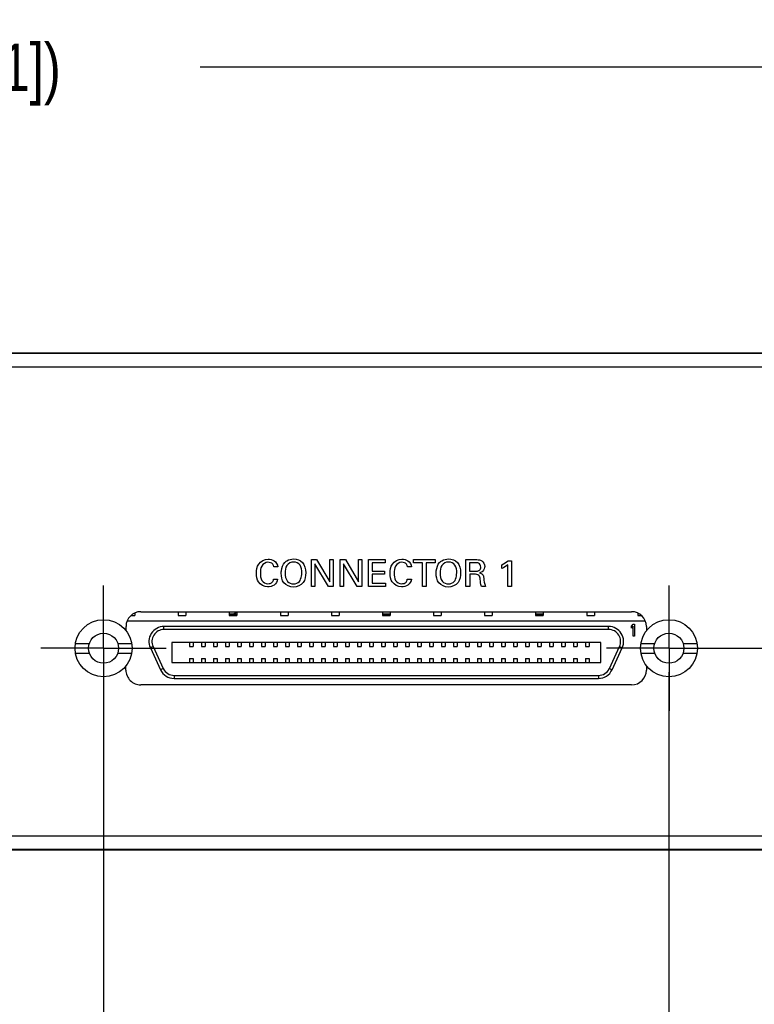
# Model space of a CAD drawing. Header units: inches. Extents: x 0 to 34, y 0 to 22.
# Tile 6 of 29: x 16.3 to 18.2, y 4.8 to 7.4. Entities that reach past the tile are written whole.
import ezdxf

# ---------------------------------------------------------------- set-up
doc = ezdxf.new("R2010")
doc.units = ezdxf.units.IN
doc.header["$LTSCALE"] = 1.87
doc.header["$MEASUREMENT"] = 0
doc.linetypes.add('CENTER', pattern=[0.6, 0.375, -0.075, 0.075, -0.075])
doc.layers.get('0').update_dxf_attribs({"linetype": 'CONTINUOUS'})
doc.layers.add('3_ALL_AXES', color=7, linetype='CONTINUOUS')
doc.layers.add('DIMENSIONS', color=7, linetype='CONTINUOUS')
doc.styles.get("Standard").update_dxf_attribs({"font": 'txt', "width": 0.8})
doc.dimstyles.new('DIMSTYLE_1', dxfattribs={"dimtxt": 0.125, "dimasz": 0.18, "dimexe": 0.18, "dimexo": 0.0625, "dimgap": 0.09, "dimtad": 0, "dimtih": 1, "dimtoh": 1, "dimdec": 3, "dimzin": 4, "dimdsep": 46, "dimtxsty": 'STANDARD', "dimblk": '_FILLED', "dimblk1": '_FILLED', "dimblk2": '_FILLED', "dimcen": 0.09, "dimadec": 0, "dimazin": 0, "dimtp": 0.001, "dimtm": 0.001, "dimtfac": 1, "dimtdec": 3, "dimtofl": 0, "dimtmove": 0, "dimatfit": 3, "dimldrblk": '_FILLED', "dimfxl": 1, "dimtolj": 1, "dimtzin": 4, "dimarcsym": 0})

# ---------------------------------------------------------------- blocks, each defined once
blk = doc.blocks.new('_FILLED')
at = {"color": 0, "linetype": 'BYBLOCK'}
blk.add_solid([(0, 0), (-1, 0.174), (-1, -0.174)], dxfattribs=at)
blk = doc.blocks.new('*D5')
at = {"layer": 'DIMENSIONS', "color": 2, "linetype": 'CONTINUOUS'}
for p, q in [((12.7808, 5.5608), (12.7808, 7.375)), ((19.5843, 5.5608), (19.5843, 7.375)), ((12.7808, 7.25), (15.0361, 7.25)), ((19.5843, 7.25), (16.7861, 7.25))]:
    blk.add_line(p, q, dxfattribs=at)
at = {"layer": 'DIMENSIONS', "color": 2, "linetype": 'CONTINUOUS', "xscale": 0.18, "yscale": 0.18, "zscale": 0.18, "rotation": 180}
blk.add_blockref('_FILLED', (12.7808, 7.25), dxfattribs=at)
at = {"layer": 'DIMENSIONS', "color": 2, "linetype": 'CONTINUOUS', "xscale": 0.18, "yscale": 0.18, "zscale": 0.18}
blk.add_blockref('_FILLED', (19.5843, 7.25), dxfattribs=at)
at = {"layer": 'DIMENSIONS', "color": 2, "linetype": 'CONTINUOUS', "insert": (15.9111, 7.3125), "char_height": 0.125, "width": 1.625, "attachment_point": 2, "line_spacing_factor": 0.9}
blk.add_mtext('(6.803{\\Ftxt.shx;\\W1.000000;\\H0.125000; }[172.81])', dxfattribs=at)
blk = doc.blocks.new('*D8')
at = {"layer": 'DIMENSIONS', "color": 2, "linetype": 'CONTINUOUS'}
for p, q in [((15.8325, 5.6628), (15.8325, 2.804)), ((16.5325, 5.6628), (16.5325, 2.804)), ((15.8325, 2.929), (15.4725, 2.929)), ((16.5325, 2.929), (16.9414, 2.929))]:
    blk.add_line(p, q, dxfattribs=at)
at = {"layer": 'DIMENSIONS', "color": 2, "linetype": 'CONTINUOUS', "xscale": 0.18, "yscale": 0.18, "zscale": 0.18}
blk.add_blockref('_FILLED', (15.8325, 2.929), dxfattribs=at)
at = {"layer": 'DIMENSIONS', "color": 2, "linetype": 'CONTINUOUS', "xscale": 0.18, "yscale": 0.18, "zscale": 0.18, "rotation": 180}
blk.add_blockref('_FILLED', (16.5325, 2.929), dxfattribs=at)
at = {"layer": 'DIMENSIONS', "color": 2, "linetype": 'CONTINUOUS', "insert": (17.0039, 2.9915), "char_height": 0.125, "width": 1.225, "attachment_point": 1, "line_spacing_factor": 0.9}
blk.add_mtext('.700{\\Ftxt.shx;\\W1.000000;\\H0.125000; }[17.78]', dxfattribs=at)
blk = doc.blocks.new('*D9')
at = {"layer": 'DIMENSIONS', "color": 2, "linetype": 'CONTINUOUS'}
for p, q in [((16.5325, 5.6628), (16.5325, 4.3215)), ((18.0165, 5.6628), (18.0165, 4.3215)), ((16.5325, 4.4465), (16.1725, 4.4465)), ((18.0165, 4.4465), (18.3765, 4.4465))]:
    blk.add_line(p, q, dxfattribs=at)
at = {"layer": 'DIMENSIONS', "color": 2, "linetype": 'CONTINUOUS', "xscale": 0.18, "yscale": 0.18, "zscale": 0.18}
blk.add_blockref('_FILLED', (16.5325, 4.4465), dxfattribs=at)
at = {"layer": 'DIMENSIONS', "color": 2, "linetype": 'CONTINUOUS', "xscale": 0.18, "yscale": 0.18, "zscale": 0.18, "rotation": 180}
blk.add_blockref('_FILLED', (18.0165, 4.4465), dxfattribs=at)
at = {"layer": 'DIMENSIONS', "color": 2, "linetype": 'CONTINUOUS', "insert": (17.2745, 4.509), "char_height": 0.125, "width": 1.325, "attachment_point": 2, "line_spacing_factor": 0.9}
blk.add_mtext('1.484{\\Ftxt.shx;\\W1.000000;\\H0.125000; }[37.69]', dxfattribs=at)
blk = doc.blocks.new('*D10')
at = {"layer": 'DIMENSIONS', "color": 2, "linetype": 'CONTINUOUS'}
for p, q in [((18.0165, 5.6628), (18.0165, 3.5715)), ((19.5843, 5.4358), (19.5843, 3.5715)), ((18.0165, 3.6965), (17.6565, 3.6965)), ((19.5843, 3.6965), (19.9443, 3.6965))]:
    blk.add_line(p, q, dxfattribs=at)
at = {"layer": 'DIMENSIONS', "color": 2, "linetype": 'CONTINUOUS', "xscale": 0.18, "yscale": 0.18, "zscale": 0.18}
blk.add_blockref('_FILLED', (18.0165, 3.6965), dxfattribs=at)
at = {"layer": 'DIMENSIONS', "color": 2, "linetype": 'CONTINUOUS', "xscale": 0.18, "yscale": 0.18, "zscale": 0.18, "rotation": 180}
blk.add_blockref('_FILLED', (19.5843, 3.6965), dxfattribs=at)
at = {"layer": 'DIMENSIONS', "color": 2, "linetype": 'CONTINUOUS', "insert": (18.8004, 3.759), "char_height": 0.125, "width": 1.325, "attachment_point": 2, "line_spacing_factor": 0.9}
blk.add_mtext('1.568{\\Ftxt.shx;\\W1.000000;\\H0.125000; }[39.82]', dxfattribs=at)
blk = doc.blocks.new('*D11')
at = {"layer": 'DIMENSIONS', "color": 2, "linetype": 'CONTINUOUS'}
for p, q in [((20.3343, 5.7253), (20.3343, 6.0853)), ((18.079, 5.7253), (20.4593, 5.7253)), ((19.345, 5.1965), (20.4593, 5.1965)), ((20.3343, 5.1965), (20.3343, 4.8365))]:
    blk.add_line(p, q, dxfattribs=at)
at = {"layer": 'DIMENSIONS', "color": 2, "linetype": 'CONTINUOUS', "xscale": 0.18, "yscale": 0.18, "zscale": 0.18}
for p, rotation in [((20.3343, 5.7253), 270), ((20.3343, 5.1965), 90)]:
    blk.add_blockref('_FILLED', p, dxfattribs=dict(at, rotation=rotation))
at = {"layer": 'DIMENSIONS', "color": 2, "linetype": 'CONTINUOUS', "insert": (20.3343, 5.5234), "char_height": 0.125, "width": 1.225, "attachment_point": 2, "line_spacing_factor": 0.9}
blk.add_mtext('.529{\\Ftxt.shx;\\W1.000000;\\H0.125000; }[13.43]', dxfattribs=at)
blk = doc.blocks.new('*D12')
at = {"layer": 'DIMENSIONS', "color": 2, "linetype": 'CONTINUOUS'}
for p, q in [((21.1242, 6.5), (21.1242, 6.86)), ((19.345, 6.5), (21.2492, 6.5)), ((18.079, 5.7253), (21.2492, 5.7253)), ((21.1242, 5.7253), (21.1242, 5.3653))]:
    blk.add_line(p, q, dxfattribs=at)
at = {"layer": 'DIMENSIONS', "color": 2, "linetype": 'CONTINUOUS', "xscale": 0.18, "yscale": 0.18, "zscale": 0.18}
for p, rotation in [((21.1242, 6.5), 270), ((21.1242, 5.7253), 90)]:
    blk.add_blockref('_FILLED', p, dxfattribs=dict(at, rotation=rotation))
at = {"layer": 'DIMENSIONS', "color": 2, "linetype": 'CONTINUOUS', "insert": (21.1242, 6.1751), "char_height": 0.125, "width": 1.225, "attachment_point": 2, "line_spacing_factor": 0.9}
blk.add_mtext('.775{\\Ftxt.shx;\\W1.000000;\\H0.125000; }[19.68]', dxfattribs=at)

msp = doc.modelspace()

# ---------------------------------------------------------------- linework, layer by layer
at = {"color": 7, "linetype": 'CONTINUOUS'}
for p, q in [((19.2825, 6.5), (13.0825, 6.5)), ((19.2825, 6.4986), (13.0825, 6.4986)), ((19.2825, 6.4633), (13.0825, 6.4633)), ((16.6146, 5.8175), (16.6146, 5.8111)), ((16.6305, 5.8213), (17.9186, 5.8213)), ((16.7286, 5.8213), (16.7286, 5.8111)), ((16.7486, 5.8213), (16.7486, 5.8111)), ((16.8626, 5.8213), (16.8626, 5.8111)), ((16.8626, 5.8157), (16.881, 5.8157)), ((16.8727, 5.8157), (16.8794, 5.8184)), ((16.8794, 5.8213), (16.8794, 5.8184)), ((16.881, 5.8157), (16.881, 5.8111)), ((16.8827, 5.8213), (16.8827, 5.8111)), ((16.9966, 5.8213), (16.9966, 5.8111)), ((17.0167, 5.8213), (17.0167, 5.8111)), ((17.1306, 5.8213), (17.1306, 5.8111)), ((17.1507, 5.8213), (17.1507, 5.8111)), ((17.2646, 5.8213), (17.2646, 5.8111)), ((17.2847, 5.8198), (17.2646, 5.8198)), ((17.2646, 5.8157), (17.2847, 5.8157)), ((17.2847, 5.8213), (17.2847, 5.8111)), ((17.3986, 5.8213), (17.3986, 5.8111)), ((17.4187, 5.8213), (17.4187, 5.8111)), ((17.5327, 5.8213), (17.5327, 5.8111)), ((17.5527, 5.8213), (17.5527, 5.8111)), ((17.6667, 5.8213), (17.6667, 5.8111)), ((17.6868, 5.8198), (17.6676, 5.8198)), ((17.6684, 5.8157), (17.6868, 5.8157)), ((17.6684, 5.8157), (17.6684, 5.8111)), ((17.6868, 5.8213), (17.6868, 5.8111)), ((17.8007, 5.8213), (17.8007, 5.8111)), ((17.8208, 5.8213), (17.8208, 5.8111)), ((17.9347, 5.8174), (17.9347, 5.8111)), ((16.5949, 5.7973), (17.9542, 5.7973)), ((16.6048, 5.8111), (16.6146, 5.8111)), ((16.7286, 5.8111), (16.7486, 5.8111)), ((16.8626, 5.8132), (16.881, 5.8132)), ((16.8626, 5.8111), (16.8827, 5.8111)), ((16.9966, 5.8111), (17.0167, 5.8111)), ((17.1306, 5.8111), (17.1507, 5.8111)), ((17.2646, 5.8132), (17.2847, 5.8132)), ((17.2646, 5.8111), (17.2847, 5.8111)), ((17.3986, 5.8111), (17.4187, 5.8111)), ((17.5327, 5.8111), (17.5527, 5.8111)), ((17.6667, 5.8111), (17.6868, 5.8111)), ((17.6684, 5.8132), (17.6868, 5.8132)), ((17.8007, 5.8111), (17.8208, 5.8111)), ((17.9347, 5.8111), (17.9443, 5.8111)), ((16.5915, 5.7711), (16.5915, 5.7823)), ((17.8583, 5.7823), (16.691, 5.7823)), ((16.691, 5.7745), (16.691, 5.7823)), ((17.8583, 5.7745), (16.691, 5.7745)), ((17.8583, 5.7745), (17.8583, 5.7823)), ((17.9184, 5.7836), (17.9223, 5.7883)), ((17.9184, 5.7782), (17.9184, 5.7836)), ((17.9223, 5.7829), (17.9184, 5.7782)), ((17.9223, 5.7883), (17.9262, 5.7883)), ((17.9223, 5.7568), (17.9223, 5.7829)), ((17.9262, 5.7883), (17.9262, 5.7568)), ((17.9576, 5.7823), (17.9576, 5.7711)), ((16.4588, 5.7381), (16.4953, 5.7381)), ((16.5698, 5.7381), (16.6062, 5.7381)), ((17.8377, 5.7408), (16.7117, 5.7408)), ((16.7117, 5.7408), (16.7117, 5.6877)), ((16.7579, 5.7408), (16.7579, 5.73)), ((16.7678, 5.7408), (16.7678, 5.73)), ((16.7894, 5.7408), (16.7894, 5.73)), ((16.7993, 5.7408), (16.7993, 5.73)), ((16.8209, 5.7408), (16.8209, 5.73)), ((16.8308, 5.7408), (16.8308, 5.73)), ((16.8524, 5.7408), (16.8524, 5.73)), ((16.8623, 5.7408), (16.8623, 5.73)), ((16.8839, 5.7408), (16.8839, 5.73)), ((16.8938, 5.7408), (16.8938, 5.73)), ((16.9154, 5.7408), (16.9154, 5.73)), ((16.9253, 5.7408), (16.9253, 5.73)), ((16.9469, 5.7408), (16.9469, 5.73)), ((16.9568, 5.7408), (16.9568, 5.73)), ((16.9784, 5.7408), (16.9784, 5.73)), ((16.9882, 5.7408), (16.9882, 5.73)), ((17.0099, 5.7408), (17.0099, 5.73)), ((17.0197, 5.7408), (17.0197, 5.73)), ((17.0414, 5.7408), (17.0414, 5.73)), ((17.0512, 5.7408), (17.0512, 5.73)), ((17.0729, 5.7408), (17.0729, 5.73)), ((17.0827, 5.7408), (17.0827, 5.73)), ((17.1044, 5.7408), (17.1044, 5.73)), ((17.1142, 5.7408), (17.1142, 5.73)), ((17.1359, 5.7408), (17.1359, 5.73)), ((17.1457, 5.7408), (17.1457, 5.73)), ((17.1674, 5.7408), (17.1674, 5.73)), ((17.1772, 5.7408), (17.1772, 5.73)), ((17.1989, 5.7408), (17.1989, 5.73)), ((17.2087, 5.7408), (17.2087, 5.73)), ((17.2304, 5.7408), (17.2304, 5.73)), ((17.2402, 5.7408), (17.2402, 5.73)), ((17.2619, 5.7408), (17.2619, 5.73)), ((17.2717, 5.7408), (17.2717, 5.73)), ((17.2934, 5.7408), (17.2934, 5.73)), ((17.3032, 5.7408), (17.3032, 5.73)), ((17.3249, 5.7408), (17.3249, 5.73)), ((17.3347, 5.7408), (17.3347, 5.73)), ((17.3564, 5.7408), (17.3564, 5.73)), ((17.3662, 5.7408), (17.3662, 5.73)), ((17.3879, 5.7408), (17.3879, 5.73)), ((17.3977, 5.7408), (17.3977, 5.73)), ((17.4194, 5.7408), (17.4194, 5.73)), ((17.4292, 5.7408), (17.4292, 5.73)), ((17.4508, 5.7408), (17.4508, 5.73)), ((17.4607, 5.7408), (17.4607, 5.73)), ((17.4823, 5.7408), (17.4823, 5.73)), ((17.4922, 5.7408), (17.4922, 5.73)), ((17.5138, 5.7408), (17.5138, 5.73)), ((17.5237, 5.7408), (17.5237, 5.73)), ((17.5453, 5.7408), (17.5453, 5.73)), ((17.5552, 5.7408), (17.5552, 5.73)), ((17.5768, 5.7408), (17.5768, 5.73)), ((17.5867, 5.7408), (17.5867, 5.73)), ((17.6083, 5.7408), (17.6083, 5.73)), ((17.6182, 5.7408), (17.6182, 5.73)), ((17.6398, 5.7408), (17.6398, 5.73)), ((17.6497, 5.7408), (17.6497, 5.73)), ((17.6713, 5.7408), (17.6713, 5.73)), ((17.6812, 5.7408), (17.6812, 5.73)), ((17.7028, 5.7408), (17.7028, 5.73)), ((17.7127, 5.7408), (17.7127, 5.73)), ((17.7343, 5.7408), (17.7343, 5.73)), ((17.7442, 5.7408), (17.7442, 5.73)), ((17.7658, 5.7408), (17.7658, 5.73)), ((17.7756, 5.7408), (17.7756, 5.73)), ((17.7973, 5.7408), (17.7973, 5.73)), ((17.8071, 5.7408), (17.8071, 5.73)), ((17.8377, 5.6877), (17.8377, 5.7408)), ((17.9262, 5.7568), (17.9223, 5.7568)), ((17.9428, 5.7381), (17.9793, 5.7381)), ((18.0538, 5.7381), (18.0902, 5.7381)), ((16.4588, 5.7125), (16.4953, 5.7125)), ((16.5698, 5.7125), (16.6062, 5.7125)), ((16.6625, 5.7297), (16.6553, 5.7263)), ((16.6553, 5.7263), (16.6821, 5.6689)), ((16.6625, 5.7297), (16.6893, 5.6722)), ((16.7579, 5.73), (16.7678, 5.73)), ((16.7894, 5.73), (16.7993, 5.73)), ((16.8209, 5.73), (16.8308, 5.73)), ((16.8524, 5.73), (16.8623, 5.73)), ((16.8839, 5.73), (16.8938, 5.73)), ((16.9154, 5.73), (16.9253, 5.73)), ((16.9469, 5.73), (16.9568, 5.73)), ((16.9784, 5.73), (16.9882, 5.73)), ((17.0099, 5.73), (17.0197, 5.73)), ((17.0414, 5.73), (17.0512, 5.73)), ((17.0729, 5.73), (17.0827, 5.73)), ((17.1044, 5.73), (17.1142, 5.73)), ((17.1359, 5.73), (17.1457, 5.73)), ((17.1674, 5.73), (17.1772, 5.73)), ((17.1989, 5.73), (17.2087, 5.73)), ((17.2304, 5.73), (17.2402, 5.73)), ((17.2619, 5.73), (17.2717, 5.73)), ((17.2934, 5.73), (17.3032, 5.73)), ((17.3249, 5.73), (17.3347, 5.73)), ((17.3564, 5.73), (17.3662, 5.73)), ((17.3879, 5.73), (17.3977, 5.73)), ((17.4194, 5.73), (17.4292, 5.73)), ((17.4508, 5.73), (17.4607, 5.73)), ((17.4823, 5.73), (17.4922, 5.73)), ((17.5138, 5.73), (17.5237, 5.73)), ((17.5453, 5.73), (17.5552, 5.73)), ((17.5768, 5.73), (17.5867, 5.73)), ((17.6083, 5.73), (17.6182, 5.73)), ((17.6398, 5.73), (17.6497, 5.73)), ((17.6713, 5.73), (17.6812, 5.73)), ((17.7028, 5.73), (17.7127, 5.73)), ((17.7343, 5.73), (17.7442, 5.73)), ((17.7658, 5.73), (17.7756, 5.73)), ((17.7973, 5.73), (17.8071, 5.73)), ((17.8601, 5.6722), (17.8869, 5.7297)), ((17.8672, 5.6689), (17.894, 5.7263)), ((17.8869, 5.7297), (17.894, 5.7263)), ((17.9428, 5.7125), (17.9793, 5.7125)), ((18.0538, 5.7125), (18.0902, 5.7125)), ((16.7117, 5.6877), (17.8377, 5.6877)), ((16.7579, 5.6985), (16.7678, 5.6985)), ((16.7579, 5.6985), (16.7579, 5.6877)), ((16.7678, 5.6985), (16.7678, 5.6877)), ((16.7894, 5.6985), (16.7993, 5.6985)), ((16.7894, 5.6985), (16.7894, 5.6877)), ((16.7993, 5.6985), (16.7993, 5.6877)), ((16.8209, 5.6985), (16.8308, 5.6985)), ((16.8209, 5.6985), (16.8209, 5.6877)), ((16.8308, 5.6985), (16.8308, 5.6877)), ((16.8524, 5.6985), (16.8623, 5.6985)), ((16.8524, 5.6985), (16.8524, 5.6877)), ((16.8623, 5.6985), (16.8623, 5.6877)), ((16.8839, 5.6985), (16.8938, 5.6985)), ((16.8839, 5.6985), (16.8839, 5.6877)), ((16.8938, 5.6985), (16.8938, 5.6877)), ((16.9154, 5.6985), (16.9253, 5.6985)), ((16.9154, 5.6985), (16.9154, 5.6877)), ((16.9253, 5.6985), (16.9253, 5.6877)), ((16.9469, 5.6985), (16.9568, 5.6985)), ((16.9469, 5.6985), (16.9469, 5.6877)), ((16.9568, 5.6985), (16.9568, 5.6877)), ((16.9784, 5.6985), (16.9882, 5.6985)), ((16.9784, 5.6985), (16.9784, 5.6877)), ((16.9882, 5.6985), (16.9882, 5.6877)), ((17.0099, 5.6985), (17.0197, 5.6985)), ((17.0099, 5.6985), (17.0099, 5.6877)), ((17.0197, 5.6985), (17.0197, 5.6877)), ((17.0414, 5.6985), (17.0512, 5.6985)), ((17.0414, 5.6985), (17.0414, 5.6877)), ((17.0512, 5.6985), (17.0512, 5.6877)), ((17.0729, 5.6985), (17.0827, 5.6985)), ((17.0729, 5.6985), (17.0729, 5.6877)), ((17.0827, 5.6985), (17.0827, 5.6877)), ((17.1044, 5.6985), (17.1142, 5.6985)), ((17.1044, 5.6985), (17.1044, 5.6877)), ((17.1142, 5.6985), (17.1142, 5.6877)), ((17.1359, 5.6985), (17.1457, 5.6985)), ((17.1359, 5.6985), (17.1359, 5.6877)), ((17.1457, 5.6985), (17.1457, 5.6877)), ((17.1674, 5.6985), (17.1772, 5.6985)), ((17.1674, 5.6985), (17.1674, 5.6877)), ((17.1772, 5.6985), (17.1772, 5.6877)), ((17.1989, 5.6985), (17.2087, 5.6985)), ((17.1989, 5.6985), (17.1989, 5.6877)), ((17.2087, 5.6985), (17.2087, 5.6877)), ((17.2304, 5.6985), (17.2402, 5.6985)), ((17.2304, 5.6985), (17.2304, 5.6877)), ((17.2402, 5.6985), (17.2402, 5.6877)), ((17.2619, 5.6985), (17.2717, 5.6985)), ((17.2619, 5.6985), (17.2619, 5.6877)), ((17.2717, 5.6985), (17.2717, 5.6877)), ((17.2934, 5.6985), (17.3032, 5.6985)), ((17.2934, 5.6985), (17.2934, 5.6877)), ((17.3032, 5.6985), (17.3032, 5.6877)), ((17.3249, 5.6985), (17.3347, 5.6985)), ((17.3249, 5.6985), (17.3249, 5.6877)), ((17.3347, 5.6985), (17.3347, 5.6877)), ((17.3564, 5.6985), (17.3662, 5.6985)), ((17.3564, 5.6985), (17.3564, 5.6877)), ((17.3662, 5.6985), (17.3662, 5.6877)), ((17.3879, 5.6985), (17.3977, 5.6985)), ((17.3879, 5.6985), (17.3879, 5.6877)), ((17.3977, 5.6985), (17.3977, 5.6877)), ((17.4194, 5.6985), (17.4292, 5.6985)), ((17.4194, 5.6985), (17.4194, 5.6877)), ((17.4292, 5.6985), (17.4292, 5.6877)), ((17.4508, 5.6985), (17.4607, 5.6985)), ((17.4508, 5.6985), (17.4508, 5.6877)), ((17.4607, 5.6985), (17.4607, 5.6877)), ((17.4823, 5.6985), (17.4922, 5.6985)), ((17.4823, 5.6985), (17.4823, 5.6877)), ((17.4922, 5.6985), (17.4922, 5.6877)), ((17.5138, 5.6985), (17.5237, 5.6985)), ((17.5138, 5.6985), (17.5138, 5.6877)), ((17.5237, 5.6985), (17.5237, 5.6877)), ((17.5453, 5.6985), (17.5552, 5.6985)), ((17.5453, 5.6985), (17.5453, 5.6877)), ((17.5552, 5.6985), (17.5552, 5.6877)), ((17.5768, 5.6985), (17.5867, 5.6985)), ((17.5768, 5.6985), (17.5768, 5.6877)), ((17.5867, 5.6985), (17.5867, 5.6877)), ((17.6083, 5.6985), (17.6182, 5.6985)), ((17.6083, 5.6985), (17.6083, 5.6877)), ((17.6182, 5.6985), (17.6182, 5.6877)), ((17.6398, 5.6985), (17.6497, 5.6985)), ((17.6398, 5.6985), (17.6398, 5.6877)), ((17.6497, 5.6985), (17.6497, 5.6877)), ((17.6713, 5.6985), (17.6812, 5.6985)), ((17.6713, 5.6985), (17.6713, 5.6877)), ((17.6812, 5.6985), (17.6812, 5.6877)), ((17.7028, 5.6985), (17.7127, 5.6985)), ((17.7028, 5.6985), (17.7028, 5.6877)), ((17.7127, 5.6985), (17.7127, 5.6877)), ((17.7343, 5.6985), (17.7442, 5.6985)), ((17.7343, 5.6985), (17.7343, 5.6877)), ((17.7442, 5.6985), (17.7442, 5.6877)), ((17.7658, 5.6985), (17.7756, 5.6985)), ((17.7658, 5.6985), (17.7658, 5.6877)), ((17.7756, 5.6985), (17.7756, 5.6877)), ((17.7973, 5.6985), (17.8071, 5.6985)), ((17.7973, 5.6985), (17.7973, 5.6877)), ((17.8071, 5.6985), (17.8071, 5.6877)), ((16.5912, 5.6682), (16.5912, 5.679)), ((16.5915, 5.6682), (16.5912, 5.6682)), ((16.6893, 5.6722), (16.6821, 5.6689)), ((17.8601, 5.6722), (17.8672, 5.6689)), ((17.9576, 5.6794), (17.9576, 5.6682)), ((16.7178, 5.654), (17.8315, 5.654)), ((16.7178, 5.654), (16.7178, 5.6461)), ((16.7178, 5.6461), (17.8315, 5.6461)), ((17.8315, 5.654), (17.8315, 5.6461)), ((17.9186, 5.6292), (16.6302, 5.6292)), ((13.0825, 5.2333), (19.2825, 5.2333)), ((13.0825, 5.198), (19.2825, 5.198)), ((13.0825, 5.1965), (19.2825, 5.1965))]:
    msp.add_line(p, q, dxfattribs=at)
at = {"color": 40, "linetype": 'CONTINUOUS'}
for p, q in [((17.078, 5.9579), (17.0915, 5.9579)), ((17.078, 5.8877), (17.078, 5.9579)), ((17.0869, 5.9473), (17.0869, 5.8877)), ((17.1226, 5.8877), (17.0869, 5.9473)), ((17.0915, 5.9579), (17.1261, 5.8998)), ((17.1261, 5.9579), (17.135, 5.9579)), ((17.1261, 5.8998), (17.1261, 5.9579)), ((17.135, 5.9579), (17.135, 5.8877)), ((17.1537, 5.9579), (17.1672, 5.9579)), ((17.1537, 5.8877), (17.1537, 5.9579)), ((17.1982, 5.8877), (17.1625, 5.9473)), ((17.1625, 5.9473), (17.1625, 5.8877)), ((17.1672, 5.9579), (17.2017, 5.8998)), ((17.2017, 5.9579), (17.2107, 5.9579)), ((17.2017, 5.8998), (17.2017, 5.9579)), ((17.2107, 5.9579), (17.2107, 5.8877)), ((17.2275, 5.9579), (17.2715, 5.9579)), ((17.2275, 5.8877), (17.2275, 5.9579)), ((17.2715, 5.9496), (17.2372, 5.9496)), ((17.2372, 5.9496), (17.2372, 5.9278)), ((17.2715, 5.9579), (17.2715, 5.9496)), ((17.3463, 5.9579), (17.4031, 5.9579)), ((17.3463, 5.9496), (17.3463, 5.9579)), ((17.3699, 5.9496), (17.3463, 5.9496)), ((17.3699, 5.8877), (17.3699, 5.9496)), ((17.4031, 5.9496), (17.3795, 5.9496)), ((17.3795, 5.9496), (17.3795, 5.8877)), ((17.4031, 5.9579), (17.4031, 5.9496)), ((17.4838, 5.9579), (17.5089, 5.9579)), ((17.4838, 5.8877), (17.4838, 5.9579)), ((17.5086, 5.9497), (17.4933, 5.9497)), ((17.4933, 5.9497), (17.4933, 5.9277)), ((17.578, 5.9347), (17.578, 5.9444)), ((17.5937, 5.8877), (17.5937, 5.9444)), ((17.5944, 5.955), (17.603, 5.955)), ((17.603, 5.955), (17.603, 5.8877)), ((16.9896, 5.9389), (16.9792, 5.9389)), ((17.2372, 5.9278), (17.2699, 5.9278)), ((17.2699, 5.9196), (17.2372, 5.9196)), ((17.2372, 5.9196), (17.2372, 5.8962)), ((17.2699, 5.9278), (17.2699, 5.9196)), ((17.3407, 5.9389), (17.3303, 5.9389)), ((17.4933, 5.9277), (17.5086, 5.9277)), ((17.5057, 5.9194), (17.4935, 5.9194)), ((17.4935, 5.9194), (17.4935, 5.8877)), ((16.9787, 5.9062), (16.9894, 5.9062)), ((17.2372, 5.8962), (17.2723, 5.8962)), ((17.2723, 5.8962), (17.2723, 5.8877)), ((17.3298, 5.9062), (17.3406, 5.9062)), ((17.0869, 5.8877), (17.078, 5.8877)), ((17.135, 5.8877), (17.1226, 5.8877)), ((17.1625, 5.8877), (17.1537, 5.8877)), ((17.2107, 5.8877), (17.1982, 5.8877)), ((17.2723, 5.8877), (17.2275, 5.8877)), ((17.3795, 5.8877), (17.3699, 5.8877)), ((17.4935, 5.8877), (17.4838, 5.8877)), ((17.5347, 5.8877), (17.5243, 5.8877)), ((17.603, 5.8877), (17.5937, 5.8877))]:
    msp.add_line(p, q, dxfattribs=at)
at = {"color": 7, "linetype": 'CONTINUOUS'}
for centre, radius in [((16.5325, 5.7253), 0.0748), ((18.0165, 5.7253), 0.0748), ((16.5325, 5.7253), 0.0394), ((18.0165, 5.7253), 0.0394)]:
    msp.add_circle(centre, radius, dxfattribs=at)
for centre, radius, start, end in [((16.6305, 5.7823), 0.039, 90, 180), ((17.6676, 5.8394), 0.0197, 267.3044, 270), ((17.9186, 5.7823), 0.039, 0, 90), ((16.691, 5.743), 0.0394, 90, 205), ((16.691, 5.743), 0.0315, 90, 205), ((17.8583, 5.743), 0.0394, 335, 90), ((17.8583, 5.743), 0.0315, 335, 90), ((16.7178, 5.6855), 0.0394, 205, 270), ((16.7178, 5.6855), 0.0315, 205, 270), ((17.8315, 5.6855), 0.0315, 270, 335), ((17.8315, 5.6855), 0.0394, 270, 335), ((17.9186, 5.6682), 0.039, 270, 360)]:
    msp.add_arc(centre, radius, start, end, dxfattribs=at)
msp.add_ellipse((16.6302, 5.6682), major_axis=(0.039, 0), ratio=0.999962, start_param=-3.141593, end_param=-1.570796, dxfattribs=at)
at = {"color": 40, "linetype": 'CONTINUOUS'}
for points, knots in [([(16.9337, 5.922), (16.9337, 5.9303), (16.9362, 5.9492), (16.9551, 5.9589), (16.9644, 5.9589)], [0, 0, 0, 0, 0.469747, 1, 1, 1, 1]), ([(16.964, 5.9511), (16.9576, 5.9511), (16.9445, 5.9421), (16.9441, 5.9285), (16.9441, 5.9221)], [0, 0, 0, 0, 0.499795, 1, 1, 1, 1]), ([(16.9792, 5.9389), (16.9788, 5.9414), (16.9767, 5.9486), (16.9685, 5.9511), (16.964, 5.9511)], [0, 0, 0, 0, 0.355998, 1, 1, 1, 1]), ([(16.9644, 5.9589), (16.9698, 5.9589), (16.9822, 5.957), (16.9891, 5.9451), (16.9896, 5.9389)], [0, 0, 0, 0, 0.469035, 1, 1, 1, 1]), ([(16.9989, 5.9223), (16.9989, 5.9245), (16.9993, 5.9343), (17.0027, 5.9447), (17.0079, 5.9503)], [0, 0, 0, 0, 0.221714, 1, 1, 1, 1]), ([(17.0079, 5.9503), (17.0096, 5.9522), (17.0163, 5.9577), (17.0253, 5.9598), (17.0314, 5.9598)], [0, 0, 0, 0, 0.292991, 1, 1, 1, 1]), ([(17.0315, 5.9516), (17.0248, 5.9516), (17.0102, 5.9445), (17.0091, 5.9296), (17.0091, 5.9229)], [0, 0, 0, 0, 0.496532, 1, 1, 1, 1]), ([(17.0314, 5.9598), (17.0397, 5.9598), (17.0592, 5.953), (17.0631, 5.9329), (17.0631, 5.9235)], [0, 0, 0, 0, 0.467307, 1, 1, 1, 1]), ([(17.0528, 5.9236), (17.0528, 5.9304), (17.0519, 5.945), (17.0376, 5.9516), (17.0315, 5.9516)], [0, 0, 0, 0, 0.525907, 1, 1, 1, 1]), ([(17.2848, 5.922), (17.2848, 5.9303), (17.2873, 5.9492), (17.3062, 5.9589), (17.3155, 5.9589)], [0, 0, 0, 0, 0.469801, 1, 1, 1, 1]), ([(17.3152, 5.9511), (17.3088, 5.9511), (17.2957, 5.9421), (17.2952, 5.9285), (17.2952, 5.9221)], [0, 0, 0, 0, 0.499795, 1, 1, 1, 1]), ([(17.3303, 5.9389), (17.3299, 5.9414), (17.3278, 5.9486), (17.3197, 5.9511), (17.3152, 5.9511)], [0, 0, 0, 0, 0.356031, 1, 1, 1, 1]), ([(17.3155, 5.9589), (17.321, 5.9589), (17.3334, 5.957), (17.3403, 5.9451), (17.3407, 5.9389)], [0, 0, 0, 0, 0.469035, 1, 1, 1, 1]), ([(17.4056, 5.9223), (17.4056, 5.9245), (17.406, 5.9343), (17.4094, 5.9447), (17.4146, 5.9503)], [0, 0, 0, 0, 0.221672, 1, 1, 1, 1]), ([(17.4146, 5.9503), (17.4163, 5.9522), (17.423, 5.9577), (17.432, 5.9598), (17.4381, 5.9598)], [0, 0, 0, 0, 0.292985, 1, 1, 1, 1]), ([(17.4381, 5.9516), (17.4315, 5.9516), (17.4168, 5.9445), (17.4158, 5.9296), (17.4158, 5.9229)], [0, 0, 0, 0, 0.496473, 1, 1, 1, 1]), ([(17.4381, 5.9598), (17.4464, 5.9598), (17.4659, 5.953), (17.4698, 5.9329), (17.4698, 5.9235)], [0, 0, 0, 0, 0.467245, 1, 1, 1, 1]), ([(17.4595, 5.9236), (17.4595, 5.9304), (17.4586, 5.945), (17.4443, 5.9516), (17.4381, 5.9516)], [0, 0, 0, 0, 0.525841, 1, 1, 1, 1]), ([(17.5226, 5.9384), (17.5226, 5.9422), (17.5187, 5.9497), (17.5115, 5.9497), (17.5086, 5.9497)], [0, 0, 0, 0, 0.570411, 1, 1, 1, 1]), ([(17.5089, 5.9579), (17.51, 5.9579), (17.5155, 5.9579), (17.5214, 5.957), (17.5251, 5.9546)], [0, 0, 0, 0, 0.200266, 1, 1, 1, 1]), ([(16.9631, 5.8866), (16.9541, 5.8866), (16.9358, 5.896), (16.9337, 5.9142), (16.9337, 5.922)], [0, 0, 0, 0, 0.536015, 1, 1, 1, 1]), ([(16.9441, 5.9221), (16.9441, 5.9157), (16.9446, 5.9021), (16.9578, 5.8946), (16.9639, 5.8946)], [0, 0, 0, 0, 0.512272, 1, 1, 1, 1]), ([(17.0306, 5.886), (17.0216, 5.886), (17.0017, 5.8937), (16.9989, 5.9135), (16.9989, 5.9223)], [0, 0, 0, 0, 0.507876, 1, 1, 1, 1]), ([(17.0631, 5.9235), (17.0631, 5.9146), (17.0602, 5.8944), (17.04, 5.886), (17.0306, 5.886)], [0, 0, 0, 0, 0.485936, 1, 1, 1, 1]), ([(17.0465, 5.9007), (17.0479, 5.9025), (17.0518, 5.9096), (17.0528, 5.9178), (17.0528, 5.9236)], [0, 0, 0, 0, 0.282109, 1, 1, 1, 1]), ([(17.3143, 5.8866), (17.3053, 5.8866), (17.287, 5.896), (17.2848, 5.9142), (17.2848, 5.922)], [0, 0, 0, 0, 0.536045, 1, 1, 1, 1]), ([(17.2952, 5.9221), (17.2952, 5.9157), (17.2958, 5.9021), (17.309, 5.8946), (17.3151, 5.8946)], [0, 0, 0, 0, 0.512405, 1, 1, 1, 1]), ([(17.4373, 5.886), (17.4282, 5.886), (17.4083, 5.8937), (17.4056, 5.9135), (17.4056, 5.9223)], [0, 0, 0, 0, 0.507871, 1, 1, 1, 1]), ([(17.4698, 5.9235), (17.4698, 5.9146), (17.4669, 5.8944), (17.4467, 5.886), (17.4373, 5.886)], [0, 0, 0, 0, 0.485839, 1, 1, 1, 1]), ([(17.4531, 5.9007), (17.4546, 5.9025), (17.4585, 5.9096), (17.4595, 5.9178), (17.4595, 5.9236)], [0, 0, 0, 0, 0.28202, 1, 1, 1, 1]), ([(17.5211, 5.9063), (17.5207, 5.9099), (17.5191, 5.919), (17.5097, 5.9194), (17.5057, 5.9194)], [0, 0, 0, 0, 0.479518, 1, 1, 1, 1]), ([(17.5086, 5.9277), (17.5091, 5.9277), (17.5123, 5.9277), (17.5156, 5.9279), (17.5179, 5.9292)], [0, 0, 0, 0, 0.162522, 1, 1, 1, 1]), ([(17.5179, 5.9292), (17.5184, 5.9295), (17.5212, 5.9315), (17.5226, 5.9354), (17.5226, 5.9384)], [0, 0, 0, 0, 0.153653, 1, 1, 1, 1]), ([(17.5196, 5.9233), (17.5224, 5.9226), (17.5287, 5.9198), (17.53, 5.913), (17.5303, 5.9098)], [0, 0, 0, 0, 0.463704, 1, 1, 1, 1]), ([(16.9894, 5.9062), (16.9888, 5.9003), (16.9815, 5.8889), (16.969, 5.8866), (16.9631, 5.8866)], [0, 0, 0, 0, 0.497325, 1, 1, 1, 1]), ([(17.3406, 5.9062), (17.3399, 5.9003), (17.3326, 5.8889), (17.3202, 5.8866), (17.3143, 5.8866)], [0, 0, 0, 0, 0.497522, 1, 1, 1, 1])]:
    msp.add_open_spline(points, degree=3, knots=knots, dxfattribs=at)
for points in [[(17.5251, 5.9546), (17.5297, 5.9517), (17.5329, 5.9457), (17.5329, 5.9403)], [(17.578, 5.9444), (17.5838, 5.9474), (17.5894, 5.9508), (17.5944, 5.955)], [(17.5937, 5.9444), (17.589, 5.9404), (17.5836, 5.9373), (17.578, 5.9347)], [(17.0091, 5.9229), (17.0091, 5.9152), (17.0105, 5.9067), (17.0153, 5.9007)], [(17.4158, 5.9229), (17.4158, 5.9152), (17.4172, 5.9067), (17.422, 5.9007)], [(17.5279, 5.9278), (17.5257, 5.9256), (17.5227, 5.9241), (17.5196, 5.9233)], [(17.5329, 5.9403), (17.5329, 5.9358), (17.5311, 5.931), (17.5279, 5.9278)], [(16.9639, 5.8946), (16.9679, 5.8946), (16.9725, 5.8959), (16.9753, 5.8988)], [(16.9753, 5.8988), (16.9771, 5.9007), (16.9782, 5.9035), (16.9787, 5.9062)], [(17.0153, 5.9007), (17.0188, 5.8963), (17.0253, 5.8943), (17.0309, 5.8943)], [(17.0309, 5.8943), (17.0365, 5.8943), (17.0428, 5.8964), (17.0465, 5.9007)], [(17.3151, 5.8946), (17.3191, 5.8946), (17.3236, 5.8959), (17.3265, 5.8988)], [(17.3265, 5.8988), (17.3283, 5.9008), (17.3294, 5.9035), (17.3298, 5.9062)], [(17.422, 5.9007), (17.4255, 5.8963), (17.4319, 5.8943), (17.4376, 5.8943)], [(17.4376, 5.8943), (17.4432, 5.8943), (17.4495, 5.8964), (17.4531, 5.9007)], [(17.5243, 5.8877), (17.5223, 5.8936), (17.5219, 5.9), (17.5211, 5.9063)], [(17.5303, 5.9098), (17.5312, 5.9023), (17.5322, 5.8948), (17.5347, 5.8877)]]:
    msp.add_open_spline(points, degree=3, dxfattribs=at)
at = {"layer": '3_ALL_AXES', "color": 7, "linetype": 'CENTER'}
for p, q in [((16.5325, 5.7253), (16.5325, 5.8896)), ((18.0168, 5.7253), (18.0168, 5.8896)), ((16.5325, 5.7253), (16.3682, 5.7253)), ((16.5325, 5.7253), (16.6969, 5.7253)), ((16.5325, 5.7253), (16.5325, 5.5609)), ((18.0168, 5.7253), (17.8524, 5.7253)), ((18.0168, 5.7253), (18.1812, 5.7253)), ((18.0168, 5.7253), (18.0168, 5.5609))]:
    msp.add_line(p, q, dxfattribs=at)

# ---------------------------------------------------------------- dimensions: what is measured, and where the dimension line sits
at = {"layer": 'DIMENSIONS', "color": 2, "linetype": 'CONTINUOUS'}
dim = msp.add_linear_dim(base=(12.7808, 7.25001), p1=(19.58429, 5.56076), p2=(12.7808, 5.56076), angle=180, text='(<>)', dimstyle='DIMSTYLE_1', dxfattribs=at)
dim.commit()
dim.dimension.update_dxf_attribs({"geometry": '*D5', "text_midpoint": (15.81108, 7.25001), "dimtype": 160})
for base, p1, angle, picture, middle in [((21.1242, 5.7253), (19.345, 6.5), 270, '*D12', (20.9992, 6.1126)), ((20.3343, 5.7253), (19.345, 5.1965), 90, '*D11', (20.2093, 5.4609))]:
    dim = msp.add_linear_dim(base=base, p1=p1, p2=(18.079, 5.7253), angle=angle, dimstyle='DIMSTYLE_1', dxfattribs=at)
    dim.commit()
    dim.dimension.update_dxf_attribs({"geometry": picture, "text_midpoint": middle, "dimtype": 160})
for base, p1, p2, picture, middle in [((16.5325, 2.929), (15.8325, 5.6628), (16.5325, 5.6628), '*D8', (17.6164, 2.929)), ((18.0165, 4.4465), (16.5325, 5.6628), (18.0165, 5.6628), '*D9', (17.1245, 4.4465)), ((19.5843, 3.6965), (18.0165, 5.6628), (19.5843, 5.4358), '*D10', (18.6504, 3.6965))]:
    dim = msp.add_linear_dim(base=base, p1=p1, p2=p2, dimstyle='DIMSTYLE_1', dxfattribs=at)
    dim.commit()
    dim.dimension.update_dxf_attribs({"geometry": picture, "text_midpoint": middle, "dimtype": 160})

doc.saveas('drawing.dxf')
